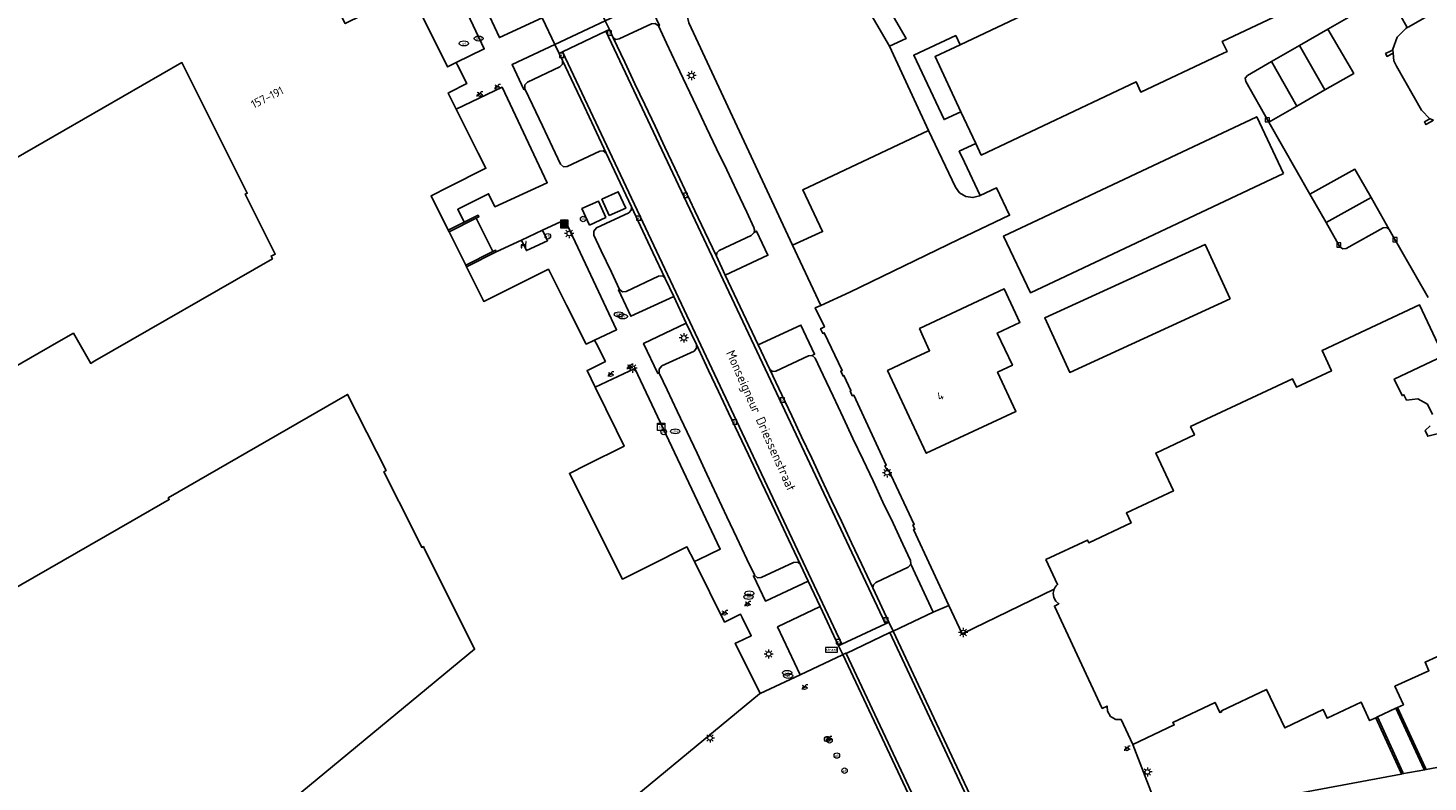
# Model space of a CAD drawing. Header units: metres. Extents: x 197147 to 199131, y 355511 to 356703.
# Tile 19 of 225: x 197663 to 197814, y 355861 to 355943. Entities that reach past the tile are written whole.
import ezdxf
from ezdxf.enums import TextEntityAlignment as Align

# ---------------------------------------------------------------- set-up
doc = ezdxf.new("R2010")
doc.units = ezdxf.units.M
for name, color, linetype in [('B-WE-GR-BEPLANTING_CULTUUR_HEESTERS-GV', 252, 'Continuous'), ('B-WE-GR-GROENVOORZIENING-GV', 252, 'Continuous'), ('B-WE-IE-MEUBILAIR_WEGMEUBILAIR-S', 252, 'Continuous'), ('B-WE-IE-TERREINAFSCHEIDING_KUNSTMATIG_MUUR-G', 252, 'IE-TERREINAFSCHEIDING-KUNSTMATIG-DICHT'), ('B-WE-IE-TERREINAFSCHEIDING_KUNSTMATIG_MUUR-GV', 252, 'IE-TERREINAFSCHEIDING-KUNSTMATIG-DICHT'), ('B-WE-KL-DATA_CAI-S', 252, 'Continuous'), ('B-WE-OG-BEBOUWING-GV', 252, 'Continuous'), ('B-WE-OG-BEBOUWING_HUISNUMMER-T18', 252, 'Continuous'), ('B-WE-OG-BEBOUWING_STRAATNAAM-T35', 252, 'Continuous'), ('B-WE-OG-TERREIN_ERF-GV', 252, 'Continuous'), ('B-WE-RI-HWA_KOLK-S', 253, 'Continuous'), ('B-WE-RI-VWA_AFSCHEIDER-S', 253, 'Continuous'), ('B-WE-VH-GOOT-G', 253, 'Continuous'), ('B-WE-VH-VERHARDING_BETON-GV', 253, 'Continuous'), ('B-WE-VH-VERHARDING_BETONSTRAATSTEEN-GV', 253, 'Continuous'), ('B-WE-VH-VERHARDING_GESLOTEN-GV', 253, 'Continuous'), ('B-WE-VH-VERHARDING_OPEN-GV', 253, 'Continuous'), ('B-WE-VH-VERHARDING_STRAATBAKSTEEN-GV', 253, 'Continuous'), ('B-WE-VH-VERHARDING_TEGEL-GV', 253, 'Continuous')]:
    doc.layers.add(name, color=color, linetype=linetype)
doc.styles.add('NLCS-ISO-M-T18', font='NLCS-ISO.ttf', dxfattribs={"height": 1.8})
doc.styles.add('NLCS-ISO-M200-T25', font='NLCS-ISO.ttf')
doc.linetypes.add('IE-TERREINAFSCHEIDING-KUNSTMATIG-DICHT', pattern='A,8,-1,[82,NLCS.SHX,S=0.75,R=90,X=0,Y=0],-1', length=10)

# ---------------------------------------------------------------- blocks, each defined once
blk = doc.blocks.new('BGT-AFVALBAK-SO')
at = {"linetype": 'ByBlock', "lineweight": 18}
h = blk.add_hatch(color=0, dxfattribs=at)
h.dxf.hatch_style = 1
h.paths.add_polyline_path([(-1.5, -1.5), (1.5, -1.5), (1.5, 1.5), (-1.5, 1.5)])
at = {"color": 0, "linetype": 'ByBlock', "lineweight": 18}
for points in [[(-2, -2), (2, -2), (2, 2), (-2, 2)], [(-1.5, -1.5), (1.5, -1.5), (1.5, 1.5), (-1.5, 1.5)]]:
    blk.add_lwpolyline(points, close=True, dxfattribs=at)
blk = doc.blocks.new('BGT-VERKLIKKER_TRANSPORTLEIDING-SO')
at = {"color": 0, "linetype": 'ByBlock', "lineweight": 18}
blk.add_circle((0, 0), 1.5, dxfattribs=at)
at = {"color": 0, "linetype": 'ByBlock', "lineweight": 18, "style": 'NLCS-ISO-M-T18'}
blk.add_text('vt', height=1.5, dxfattribs=at).set_placement((0, 0), align=Align.MIDDLE_CENTER)
blk = doc.blocks.new('BGT-STRAATNAAMBORD-SO')
at = {"color": 0, "linetype": 'ByBlock', "lineweight": 18}
blk.add_lwpolyline([(-3.25, -1.25), (3.25, -1.25), (3.25, 1.25), (-3.25, 1.25)], close=True, dxfattribs=at)
at = {"color": 0, "linetype": 'ByBlock', "lineweight": 18, "style": 'NLCS-ISO-M-T18'}
blk.add_text('straat', height=1.5, dxfattribs=at).set_placement((0, 0.15), align=Align.MIDDLE_CENTER)
blk = doc.blocks.new('BGT-CAIKAST-SO')
at = {"color": 0, "linetype": 'ByBlock', "lineweight": 18}
for points in [[(-2, 2), (2, 2), (2, 1.68), (-2, 1.68)], [(-2, 1.52), (2, 1.52), (2, -2), (-2, -2)]]:
    blk.add_lwpolyline(points, close=True, dxfattribs=at)
at = {"color": 0, "linetype": 'ByBlock', "lineweight": 18, "style": 'NLCS-ISO-M-T18'}
blk.add_text('cai', height=1.5, dxfattribs=at).set_placement((0, 0), align=Align.MIDDLE_CENTER)
blk = doc.blocks.new('BGT-LICHTMAST-SO')
at = {"color": 0, "linetype": 'ByBlock', "lineweight": 18}
for points in [[(-1.25, 0), (-2, 0)], [(-1.41, 1.41), (-0.88, 0.88)], [(0, 2), (0, 1.25)], [(0.88, 0.88), (1.41, 1.41)], [(2, 0), (1.25, 0)], [(-1.41, -1.41), (-0.88, -0.88)], [(0, -1.25), (0, -2)], [(0.88, -0.88), (1.41, -1.41)]]:
    blk.add_lwpolyline(points, dxfattribs=at)
blk.add_circle((0, 0), 1, dxfattribs=at)
blk = doc.blocks.new('BGT-AFSLUITPAAL-SO')
at = {"color": 0, "linetype": 'ByBlock', "lineweight": 18}
blk.add_circle((0, 0), 1.5, dxfattribs=at)
at = {"color": 0, "linetype": 'ByBlock', "lineweight": 18, "style": 'NLCS-ISO-M-T18'}
blk.add_text('af', height=1.5, dxfattribs=at).set_placement((0, 0), align=Align.MIDDLE_CENTER)
blk = doc.blocks.new('BGT-VERKEERSBORDPAAL-SO')
at = {"color": 0, "linetype": 'ByBlock', "lineweight": 18}
blk.add_circle((0, 0), 1.5, dxfattribs=at)
at = {"color": 0, "linetype": 'ByBlock', "lineweight": 18, "style": 'NLCS-ISO-M-T18'}
blk.add_text('vb', height=1.5, dxfattribs=at).set_placement((0, 0.13), align=Align.MIDDLE_CENTER)
blk = doc.blocks.new('BGT-KOLK-SO')
at = {"color": 0, "linetype": 'ByBlock', "lineweight": 18}
blk.add_lwpolyline([(-0.045, -0.045), (0.045, -0.045), (0.045, 0.045), (-0.045, 0.045)], close=True, dxfattribs=at)
at = {"color": 0, "linetype": 'ByBlock', "lineweight": 18, "style": 'NLCS-ISO-M-T18'}
blk.add_text('k', height=0.06, dxfattribs=at).set_placement((0, 0), align=Align.MIDDLE_CENTER)
blk = doc.blocks.new('BGT-WATERLEIDINGPUT-SO')
at = {"color": 0, "linetype": 'ByBlock', "lineweight": 18}
blk.add_ellipse((0, 0), major_axis=(2.5, 0), ratio=0.54, dxfattribs=at)
at = {"color": 0, "linetype": 'ByBlock', "lineweight": 18, "style": 'NLCS-ISO-M-T18'}
blk.add_text('wl', height=1.5, dxfattribs=at).set_placement((0, 0), align=Align.MIDDLE_CENTER)
blk = doc.blocks.new('BGT-GASPUT-SO')
at = {"color": 0, "linetype": 'ByBlock', "lineweight": 18}
blk.add_ellipse((0, 0), major_axis=(2.5, 0), ratio=0.54, dxfattribs=at)
at = {"color": 0, "linetype": 'ByBlock', "lineweight": 18, "style": 'NLCS-ISO-M-T18'}
blk.add_text('gas', height=1.5, dxfattribs=at).set_placement((0.12, 0.3), align=Align.MIDDLE_CENTER)
blk = doc.blocks.new('BGT-BENZINEPUT_OLIEPUT-SO')
at = {"color": 0, "linetype": 'ByBlock', "lineweight": 18}
blk.add_ellipse((0, 0), major_axis=(2.5, 0), ratio=0.54, dxfattribs=at)
at = {"color": 0, "linetype": 'ByBlock', "lineweight": 18, "style": 'NLCS-ISO-M-T18'}
blk.add_text('olie', height=1.5, dxfattribs=at).set_placement((0, 0.16), align=Align.MIDDLE_CENTER)
blk = doc.blocks.new('BGT-FIETSENREK-SO')
at = {"color": 0, "linetype": 'ByBlock', "lineweight": 18}
for points in [[(-1.5, -1.35), (-1.5, -0.54), (-0.73, -0.28), (-0.73, 0.53), (-1.5, 0.79)], [(-0.3, -0.45), (0.6, 1.35), (1.5, 1.35)], [(1.05, -0.45), (0.21, 0.58)], [(1.05, -0.45), (1.5, -0.45)]]:
    blk.add_lwpolyline(points, dxfattribs=at)
blk.add_circle((-0.3, -0.45), 0.9, dxfattribs=at)
blk = doc.blocks.new('BGT-ZITBANK-SO')
at = {"color": 0, "linetype": 'ByBlock', "lineweight": 18}
blk.add_lwpolyline([(-0.91, -1.63), (-0.91, -0.2), (1.09, -0.2), (1.09, -1.63), (1.29, -1.63), (1.29, -0.21), (1.54, 1.78), (1.33, 1.78), (1.11, 0), (-1.11, 0), (-1.11, -1.63)], close=True, dxfattribs=at)

msp = doc.modelspace()

# ---------------------------------------------------------------- linework, layer by layer
at = {"layer": 'B-WE-GR-BEPLANTING_CULTUUR_HEESTERS-GV', "flags": 128}
for points in [[(197717.957, 355945.035), (197717.545, 355945.902), (197717.22, 355946.186), (197716.788, 355946.163), (197713.331, 355944.533), (197712.888, 355944.501), (197712.638, 355944.326), (197713.729, 355942.018), (197718.363, 355944.173), (197717.957, 355945.035)], [(197725.643, 355942.889), (197726.059, 355942.006), (197726.345, 355941.829), (197726.679, 355941.866), (197730.185, 355943.521), (197730.607, 355943.548), (197730.935, 355943.281), (197731.058, 355943.32), (197729.793, 355946.004), (197725.19, 355943.848), (197725.643, 355942.889)], [(197720.183, 355940.309), (197719.728, 355941.274), (197719.719, 355941.27), (197715.102, 355939.097), (197716.365, 355936.406), (197716.495, 355936.464), (197716.492, 355936.889), (197716.782, 355937.201), (197720.286, 355938.866), (197720.551, 355939.145), (197720.551, 355939.529), (197720.183, 355940.309)], [(197741.293, 355920.932), (197740.971, 355920.595), (197737.503, 355918.956), (197737.248, 355918.704), (197737.216, 355918.347), (197738.178, 355916.308), (197742.804, 355918.453), (197741.572, 355921.062), (197741.293, 355920.932)], [(197731.685, 355915.939), (197731.371, 355916.211), (197730.956, 355916.186), (197727.462, 355914.522), (197727.051, 355914.494), (197726.733, 355914.755), (197726.615, 355914.694), (197727.957, 355911.843), (197732.602, 355913.996), (197731.685, 355915.939)], [(197733.962, 355911.113), (197729.34, 355908.903), (197730.882, 355905.652), (197731.025, 355905.675), (197731.013, 355906.129), (197731.322, 355906.461), (197734.802, 355908.083), (197735.071, 355908.388), (197735.054, 355908.795), (197733.962, 355911.113)], [(197741.74, 355908.755), (197742.999, 355906.084), (197743.299, 355905.874), (197743.663, 355905.906), (197747.196, 355907.568), (197747.577, 355907.596), (197747.849, 355907.74), (197746.361, 355910.894), (197741.74, 355908.755)], [(197746.32, 355884.93), (197745.992, 355885.206), (197745.565, 355885.18), (197742.077, 355883.549), (197741.662, 355883.53), (197741.354, 355883.81), (197741.344, 355883.831), (197741.217, 355883.757), (197742.519, 355881.009), (197747.16, 355883.151), (197746.32, 355884.93)], [(197756.365, 355877.765), (197760.7, 355879.79), (197758.252, 355884.995), (197757.961, 355884.668), (197754.472, 355883.012), (197754.213, 355882.777), (197754.153, 355882.432), (197755.897, 355878.732), (197756.354, 355877.76), (197756.365, 355877.765)], [(197750.903, 355875.213), (197750.451, 355876.176), (197748.454, 355880.408), (197743.843, 355878.215), (197746.271, 355873.027), (197750.882, 355875.203), (197750.903, 355875.213)], [(197830.171, 355876.004), (197827.082, 355874.639), (197825.883, 355877.223), (197818.729, 355873.931), (197817.722, 355876.12), (197813.941, 355874.381), (197814.359, 355873.472), (197810.678, 355871.78), (197811.597, 355869.781), (197810.966, 355869.486), (197813.979, 355862.926), (197814.039, 355862.764), (197821.77, 355864.222), (197831.582, 355866.22), (197831.574, 355866.275), (197833.613, 355866.671), (197831.371, 355875.656), (197830.171, 355876.004)], [(197811.363, 355862.372), (197808.601, 355868.38), (197807.931, 355868.067), (197807.012, 355870.062), (197803.328, 355868.324), (197802.909, 355869.255), (197798.741, 355867.27), (197796.761, 355871.445), (197791.882, 355869.128), (197791.93, 355869.029), (197791.733, 355868.935), (197791.208, 355870.037), (197786.621, 355867.869), (197786.776, 355867.595), (197782.297, 355865.48), (197785.406, 355857.415), (197811.361, 355862.277), (197811.404, 355862.285), (197811.363, 355862.372)]]:
    msp.add_lwpolyline(points, dxfattribs=at)
at = {"layer": 'B-WE-GR-GROENVOORZIENING-GV', "flags": 128}
for points in [[(197702.424, 355946.229), (197704.023, 355947.027), (197706.005, 355943.063), (197708.114, 355938.846), (197709.038, 355939.338), (197709.043, 355939.327), (197712.089, 355940.785), (197699.736, 355967), (197694.064, 355964.299), (197696.412, 355959.592), (197697.244, 355957.925), (197693.167, 355955.892), (197691.311, 355954.966), (197697.036, 355943.538), (197702.424, 355946.229)], [(197755.963, 355941.076), (197747.985, 355954.761), (197735.507, 355947.51), (197734.702, 355946.8), (197734.385, 355946.328), (197734.155, 355945.797), (197734.024, 355945.234), (197733.997, 355944.666), (197734.222, 355943.616), (197745.446, 355919.535), (197748.709, 355921.022), (197746.573, 355925.543), (197760.186, 355931.967), (197755.963, 355941.076)], [(197763.69, 355933.985), (197760.893, 355939.961), (197763.591, 355941.239), (197763.123, 355942.237), (197758.589, 355940.113), (197761.875, 355933.145), (197763.69, 355933.985)], [(197717.44, 355916.142), (197719.031, 355916.937), (197721.002, 355913.04), (197723.125, 355908.841), (197724.038, 355909.271), (197726.414, 355910.391), (197720.817, 355922.278), (197718.405, 355921.157), (197718.932, 355920.023), (197716.647, 355918.961), (197716.12, 355920.094), (197713.391, 355918.826), (197710.169, 355917.199), (197712.039, 355913.445), (197717.44, 355916.142)]]:
    msp.add_lwpolyline(points, dxfattribs=at)
at = {"layer": 'B-WE-IE-TERREINAFSCHEIDING_KUNSTMATIG_MUUR-G', "ltscale": 0.2, "flags": 128}
for points in [[(197751.031, 355905.427), (197750.927, 355905.371), (197750.676, 355905.907), (197750.842, 355905.989), (197748.889, 355910.053), (197748.738, 355909.98), (197748.499, 355910.497), (197748.918, 355910.695)], [(197758.704, 355888.787), (197758.481, 355889.239), (197758.63, 355889.311), (197755.857, 355895.215), (197755.711, 355895.143), (197755.465, 355895.666), (197755.61, 355895.734), (197752.084, 355903.308), (197751.929, 355903.244), (197751.688, 355903.758), (197751.78, 355903.805)]]:
    msp.add_lwpolyline(points, dxfattribs=at)
at = {"layer": 'B-WE-IE-TERREINAFSCHEIDING_KUNSTMATIG_MUUR-GV', "ltscale": 0.2, "flags": 128}
for points in [[(197810.479, 355940.338), (197810.446, 355940.685), (197810.271, 355940.595), (197809.666, 355940.284), (197809.817, 355939.989), (197810.278, 355940.232), (197810.479, 355940.338)], [(197814.844, 355933.078), (197814.488, 355933.212), (197814.466, 355933.234), (197814.387, 355933.189), (197813.86, 355932.891), (197814.023, 355932.604), (197814.082, 355932.638), (197814.732, 355933.013), (197814.844, 355933.078)], [(197708.278, 355920.996), (197711.216, 355922.458), (197711.495, 355922.597), (197711.412, 355922.782), (197709.929, 355922.036), (197708.195, 355921.164), (197708.278, 355920.996)], [(197710.079, 355917.38), (197710.169, 355917.199), (197713.391, 355918.826), (197713.293, 355919.004), (197713.008, 355918.86), (197710.079, 355917.38)], [(197813.819, 355862.843), (197813.979, 355862.926), (197810.966, 355869.486), (197810.788, 355869.403), (197813.819, 355862.843)], [(197808.78, 355868.464), (197808.601, 355868.38), (197811.363, 355862.372), (197811.542, 355862.459), (197808.78, 355868.464)]]:
    msp.add_lwpolyline(points, dxfattribs=at)
at = {"layer": 'B-WE-OG-BEBOUWING-GV', "flags": 128}
for points in [[(197806.951, 355973.39), (197806.053, 355972.462), (197805.544, 355971.213), (197805.664, 355969.88), (197805.901, 355969.327), (197818.671, 355946.929), (197812.166, 355943.185), (197812.015, 355943.098), (197811.847, 355943.001), (197810.903, 355942.08), (197810.438, 355940.775), (197810.446, 355940.685), (197810.479, 355940.338), (197810.559, 355939.487), (197810.828, 355938.926), (197813.544, 355934.159), (197814.466, 355933.234)], [(197763.591, 355941.239), (197760.893, 355939.961), (197763.69, 355933.985), (197765.294, 355930.558), (197765.885, 355929.294), (197782.646, 355937.23), (197783.161, 355936.121), (197791.577, 355940.08), (197792.494, 355940.511), (197791.983, 355941.599), (197808.604, 355949.449), (197808.736, 355949.511), (197803.74, 355960.195), (197799.953, 355958.412), (197786.951, 355952.296), (197786.433, 355953.378), (197777.145, 355948.99), (197777.654, 355947.897), (197763.591, 355941.239)], [(197750.713, 355954.011), (197757.76, 355941.917), (197755.963, 355941.076), (197760.186, 355931.967), (197763.101, 355925.809), (197763.533, 355925.216), (197764.21, 355924.801), (197764.996, 355924.689), (197765.707, 355924.872), (197765.79, 355924.914), (197764.069, 355928.547), (197763.507, 355929.714), (197765.294, 355930.558)], [(197671.474, 355812.777), (197741.866, 355870.977), (197741.964, 355870.994), (197739.251, 355876.435), (197739.45, 355876.529), (197740.989, 355877.261), (197740.013, 355879.233), (197739.843, 355879.577), (197738.111, 355878.736), (197734.87, 355885.211), (197734.836, 355885.279), (197734.035, 355886.879), (197729.946, 355884.837), (197727.039, 355883.385), (197721.312, 355894.823), (197723.155, 355895.745), (197727.251, 355897.794), (197726.419, 355899.479), (197724.111, 355904.153), (197723.218, 355905.963), (197723.397, 355906.052), (197725.202, 355906.95), (197724.202, 355908.943), (197724.038, 355909.271), (197723.125, 355908.841), (197721.002, 355913.04), (197719.031, 355916.937), (197717.44, 355916.142), (197712.039, 355913.445), (197710.169, 355917.199), (197710.079, 355917.38), (197708.278, 355920.996), (197708.195, 355921.164), (197706.334, 355924.9), (197708.175, 355925.822), (197712.264, 355927.869), (197711.436, 355929.519), (197709.06, 355934.254), (197708.176, 355936.017), (197708.354, 355936.107), (197710.194, 355937.037), (197709.193, 355939.029), (197709.043, 355939.327), (197709.038, 355939.338), (197708.114, 355938.846), (197706.005, 355943.063)], [(197763.69, 355933.985), (197761.875, 355933.145), (197758.589, 355940.113), (197763.123, 355942.237), (197763.591, 355941.239)], [(197636.729, 355914.767), (197679.357, 355939.319), (197686.424, 355925.171), (197686.217, 355925.068), (197689.458, 355918.575), (197689.014, 355918.353), (197689.154, 355918.059), (197669.948, 355907.009), (197669.757, 355906.9), (197669.488, 355906.745), (197667.611, 355910.015), (197666.018, 355909.098), (197647.864, 355898.655)], [(197798.614, 355927.314), (197795.72, 355933.452), (197768.315, 355920.53), (197771.209, 355914.392), (197798.614, 355927.314)], [(197792.834, 355913.743), (197790.128, 355919.632), (197772.772, 355911.658), (197775.478, 355905.769), (197792.834, 355913.743)], [(197759.618, 355909.613), (197760.292, 355908.112), (197758.339, 355907.186), (197755.746, 355905.956), (197759.941, 355897.005), (197769.64, 355901.551), (197767.654, 355905.788), (197769.257, 355906.538), (197767.619, 355910.033), (197770.07, 355911.179), (197768.376, 355914.802), (197759.212, 355910.516), (197759.618, 355909.613)], [(197814.746, 355901.213), (197814.209, 355902.322), (197813.153, 355902.902), (197811.929, 355902.769), (197811.653, 355903.346), (197811.444, 355903.248), (197810.604, 355905.044), (197815.918, 355907.561), (197813.34, 355913.069), (197802.779, 355908.126), (197803.805, 355905.935), (197800.019, 355904.162), (197799.595, 355905.068), (197788.546, 355899.896), (197788.966, 355899), (197784.772, 355897.037), (197786.689, 355892.943), (197781.599, 355890.56), (197782.107, 355889.474), (197777.525, 355887.328), (197777.393, 355887.609), (197772.897, 355885.508), (197774.157, 355882.79), (197774.014, 355882.654), (197773.893, 355882.497), (197773.788, 355882.3), (197773.688, 355881.874), (197773.747, 355881.41), (197773.969, 355880.999), (197774.298, 355880.71), (197773.819, 355880.463), (197778.99, 355869.392), (197779.517, 355869.646), (197779.557, 355869.073), (197779.893, 355868.522), (197780.455, 355868.202), (197781.028, 355868.178), (197782.297, 355865.48), (197786.776, 355867.595), (197786.621, 355867.869), (197791.208, 355870.037), (197791.733, 355868.935), (197791.93, 355869.029), (197791.882, 355869.128), (197796.761, 355871.445), (197798.741, 355867.27), (197802.909, 355869.255), (197803.328, 355868.324), (197807.012, 355870.062), (197807.931, 355868.067), (197808.601, 355868.38)], [(197660.468, 355881.927), (197673.967, 355889.678), (197677.992, 355891.989), (197677.886, 355892.175), (197697.293, 355903.392), (197701.459, 355895.133), (197701.231, 355895.017), (197704.484, 355888.508), (197705.324, 355886.826), (197705.493, 355886.91), (197705.63, 355886.635), (197705.727, 355886.441), (197711.037, 355875.791), (197686.31, 355855.381)], [(197816.416, 355899.412), (197814.234, 355898.853), (197813.953, 355899.479), (197814.503, 355899.99)], [(197808.601, 355868.38), (197808.78, 355868.464), (197810.788, 355869.403), (197810.966, 355869.486), (197811.597, 355869.781), (197810.678, 355871.78), (197814.359, 355873.472), (197813.941, 355874.381), (197817.722, 355876.12)]]:
    msp.add_lwpolyline(points, dxfattribs=at)
at = {"layer": 'B-WE-OG-TERREIN_ERF-GV', "flags": 128}
for points in [[(197808.604, 355949.449), (197791.983, 355941.599), (197792.494, 355940.511), (197791.577, 355940.08)], [(197814.255, 355913.86), (197810.063, 355921.232), (197809.791, 355921.44), (197809.383, 355921.404), (197805.401, 355919.178), (197805.022, 355919.129), (197804.712, 355919.374), (197803.233, 355921.985), (197801.475, 355925.066), (197797.029, 355932.859), (197794.524, 355937.248), (197794.469, 355937.608), (197794.722, 355937.926), (197797.304, 355939.414), (197800.332, 355941.158), (197803.393, 355942.922), (197809.978, 355946.716)], [(197791.577, 355940.08), (197783.161, 355936.121), (197782.646, 355937.23), (197765.885, 355929.294), (197765.294, 355930.558), (197763.507, 355929.714), (197764.069, 355928.547), (197765.79, 355924.914), (197767.553, 355925.739), (197768.954, 355922.777), (197763.418, 355920.16), (197751.664, 355914.442), (197748.511, 355913.026), (197747.927, 355912.758), (197748.918, 355910.695), (197748.499, 355910.497), (197748.738, 355909.98), (197748.889, 355910.053), (197750.842, 355905.989), (197750.676, 355905.907), (197750.927, 355905.371), (197751.031, 355905.427), (197751.78, 355903.805), (197751.688, 355903.758), (197751.929, 355903.244), (197752.084, 355903.308), (197755.61, 355895.734), (197755.465, 355895.666), (197755.711, 355895.143), (197755.857, 355895.215), (197758.63, 355889.311), (197758.481, 355889.239), (197758.704, 355888.787), (197758.57, 355888.739), (197762.398, 355880.54), (197763.829, 355877.474), (197773.788, 355882.3), (197773.893, 355882.497), (197774.014, 355882.654), (197774.157, 355882.79), (197772.897, 355885.508), (197777.393, 355887.609), (197777.525, 355887.328), (197782.107, 355889.474), (197781.599, 355890.56), (197786.689, 355892.943), (197784.772, 355897.037), (197788.966, 355899), (197788.546, 355899.896), (197799.595, 355905.068), (197800.019, 355904.162), (197803.805, 355905.935), (197802.779, 355908.126), (197813.34, 355913.069), (197815.918, 355907.561), (197810.604, 355905.044), (197811.444, 355903.248), (197811.653, 355903.346), (197811.929, 355902.769), (197813.153, 355902.902), (197814.209, 355902.322), (197814.746, 355901.213)], [(197798.614, 355927.314), (197771.209, 355914.392), (197768.315, 355920.53), (197795.72, 355933.452), (197798.614, 355927.314)], [(197792.834, 355913.743), (197775.478, 355905.769), (197772.772, 355911.658), (197790.128, 355919.632), (197792.834, 355913.743)], [(197758.339, 355907.186), (197760.292, 355908.112), (197759.618, 355909.613), (197759.212, 355910.516), (197768.376, 355914.802), (197770.07, 355911.179), (197767.619, 355910.033), (197769.257, 355906.538), (197767.654, 355905.788), (197769.64, 355901.551), (197759.941, 355897.005), (197755.746, 355905.956), (197758.339, 355907.186)], [(197724.111, 355904.153), (197726.419, 355899.479), (197727.251, 355897.794), (197723.155, 355895.745), (197721.312, 355894.823), (197727.039, 355883.385), (197729.946, 355884.837), (197734.035, 355886.879), (197734.836, 355885.279), (197735.314, 355885.512), (197737.637, 355886.643), (197728.385, 355906.195), (197724.111, 355904.153)], [(197814.503, 355899.99), (197813.953, 355899.479), (197814.234, 355898.853), (197816.416, 355899.412)]]:
    msp.add_lwpolyline(points, dxfattribs=at)
at = {"layer": 'B-WE-VH-GOOT-G', "flags": 128}
for points in [[(197725.26, 355942.708), (197725.643, 355942.889)], [(197725.26, 355942.708), (197755.511, 355878.551)], [(197720.567, 355940.491), (197720.183, 355940.309)], [(197720.567, 355940.491), (197750.809, 355876.344)], [(197755.897, 355878.732), (197755.511, 355878.551)], [(197756.354, 355877.76), (197756.006, 355877.597)], [(197756.006, 355877.597), (197768.412, 355851.122), (197769.098, 355849.924), (197770.016, 355848.808), (197771.149, 355847.839), (197772.456, 355847.074), (197773.88, 355846.556), (197775.349, 355846.304), (197776.794, 355846.31), (197778.154, 355846.547)], [(197750.809, 355876.344), (197750.451, 355876.176)], [(197751.245, 355875.373), (197750.903, 355875.213)], [(197751.268, 355875.325), (197751.245, 355875.373)], [(197754.649, 355839.671), (197757.029, 355840.477), (197758.555, 355841.054), (197760.033, 355841.999), (197760.713, 355842.612), (197761.332, 355843.31), (197761.874, 355844.086), (197762.326, 355844.925), (197762.677, 355845.81), (197762.921, 355846.724), (197763.056, 355847.648), (197763.086, 355848.563), (197762.858, 355850.302), (197762.316, 355851.841), (197751.268, 355875.325)]]:
    msp.add_lwpolyline(points, dxfattribs=at)
at = {"layer": 'B-WE-VH-VERHARDING_BETON-GV', "flags": 128}
for points in [[(197725.627, 355922.753), (197727.406, 355923.549), (197726.59, 355925.329), (197724.823, 355924.508), (197725.627, 355922.753)], [(197723.483, 355921.725), (197725.247, 355922.544), (197724.437, 355924.314), (197722.651, 355923.498), (197723.483, 355921.725)]]:
    msp.add_lwpolyline(points, dxfattribs=at)
at = {"layer": 'B-WE-VH-VERHARDING_BETONSTRAATSTEEN-GV', "flags": 128}
for points in [[(197718.408, 355944.078), (197719.728, 355941.274), (197725.19, 355943.848), (197723.864, 355946.658)], [(197719.728, 355941.274), (197720.183, 355940.309), (197720.567, 355940.491), (197725.26, 355942.708), (197725.643, 355942.889), (197725.19, 355943.848)], [(197730.185, 355943.521), (197726.679, 355941.866), (197726.345, 355941.829), (197726.059, 355942.006), (197727.31, 355939.354), (197728.406, 355937.028), (197729.477, 355934.758), (197730.574, 355932.431), (197731.652, 355930.145), (197732.723, 355927.874), (197733.81, 355925.569), (197734.893, 355923.273), (197735.973, 355920.983), (197737.216, 355918.347), (197737.248, 355918.704), (197737.503, 355918.956), (197740.971, 355920.595), (197741.293, 355920.932), (197741.343, 355921.198), (197741.281, 355921.462), (197740.496, 355923.118), (197739.416, 355925.396), (197738.33, 355927.685), (197737.245, 355929.973), (197736.159, 355932.265), (197735.077, 355934.546), (197732.909, 355939.118), (197731.824, 355941.405)], [(197720.567, 355940.491), (197750.809, 355876.344), (197755.511, 355878.551), (197725.26, 355942.708)], [(197726.059, 355942.006), (197725.643, 355942.889)], [(197731.824, 355941.405), (197730.935, 355943.281)], [(197720.551, 355939.529), (197720.551, 355939.145), (197720.286, 355938.866), (197716.782, 355937.201), (197716.492, 355936.889), (197716.495, 355936.464), (197717.314, 355934.729), (197718.387, 355932.455), (197719.473, 355930.153), (197720.339, 355928.319), (197720.649, 355928.038), (197721.067, 355928.058), (197724.585, 355929.717), (197724.976, 355929.745), (197725.284, 355929.502)], [(197720.183, 355940.309), (197720.551, 355939.529), (197721.805, 355936.872), (197722.888, 355934.578), (197723.968, 355932.29), (197725.284, 355929.502), (197728.021, 355923.702), (197729.272, 355921.051), (197730.353, 355918.761), (197731.685, 355915.939), (197732.602, 355913.996), (197733.962, 355911.113), (197735.054, 355908.795), (197736.38, 355905.985), (197737.46, 355903.699), (197738.545, 355901.4), (197739.616, 355899.13), (197740.7, 355896.835), (197741.784, 355894.539), (197742.864, 355892.251), (197743.939, 355889.973), (197745.025, 355887.674), (197746.32, 355884.93), (197747.16, 355883.151), (197748.454, 355880.408), (197750.451, 355876.176)], [(197728.021, 355923.702), (197727.996, 355923.322), (197727.733, 355923.047), (197724.237, 355921.402), (197723.933, 355921.066), (197723.955, 355920.614), (197724.761, 355918.914), (197725.849, 355916.619), (197726.733, 355914.755), (197727.051, 355914.494), (197727.462, 355914.522), (197730.956, 355916.186), (197731.371, 355916.211), (197731.685, 355915.939)], [(197744.288, 355903.351), (197742.999, 355906.084), (197741.74, 355908.755), (197738.178, 355916.308), (197737.216, 355918.347)], [(197735.054, 355908.795), (197735.071, 355908.388), (197734.802, 355908.083), (197731.322, 355906.461), (197731.013, 355906.129), (197731.025, 355905.675), (197731.879, 355903.866), (197732.957, 355901.585), (197734.039, 355899.294), (197735.12, 355897.007), (197736.192, 355894.738), (197737.277, 355892.441), (197738.361, 355890.146), (197739.445, 355887.85), (197740.528, 355885.559), (197741.344, 355883.831), (197741.354, 355883.81), (197741.662, 355883.53), (197742.077, 355883.549), (197745.565, 355885.18), (197745.992, 355885.206), (197746.32, 355884.93)], [(197744.288, 355903.351), (197745.372, 355901.053), (197746.444, 355898.778), (197747.535, 355896.466), (197748.605, 355894.196), (197749.692, 355891.892), (197750.748, 355889.652), (197751.848, 355887.32), (197752.926, 355885.034), (197754.153, 355882.432), (197754.213, 355882.777), (197754.472, 355883.012), (197757.961, 355884.668), (197758.252, 355884.995), (197758.228, 355885.415), (197757.408, 355887.155), (197756.337, 355889.427), (197755.25, 355891.732), (197754.176, 355894.011), (197753.094, 355896.306), (197752.003, 355898.621), (197750.938, 355900.881), (197749.848, 355903.193), (197748.774, 355905.472), (197747.906, 355907.313), (197747.577, 355907.596), (197747.196, 355907.568), (197743.663, 355905.906), (197743.299, 355905.874), (197742.999, 355906.084)], [(197755.897, 355878.732), (197754.153, 355882.432)], [(197756.354, 355877.76), (197755.897, 355878.732), (197755.511, 355878.551)], [(197750.809, 355876.344), (197750.451, 355876.176), (197750.903, 355875.213), (197751.245, 355875.373), (197751.268, 355875.325), (197756.006, 355877.597)], [(197778.162, 355846.95), (197778.07, 355846.926), (197776.771, 355846.699), (197775.391, 355846.692), (197773.987, 355846.933), (197772.627, 355847.427), (197771.377, 355848.157), (197770.295, 355849.082), (197769.418, 355850.148), (197768.762, 355851.292), (197756.354, 355877.76), (197756.006, 355877.597), (197768.412, 355851.122), (197769.098, 355849.924), (197770.016, 355848.808), (197771.149, 355847.839), (197772.456, 355847.074), (197773.88, 355846.556), (197775.349, 355846.304), (197776.794, 355846.31), (197778.154, 355846.547)], [(197750.903, 355875.213), (197761.932, 355851.734)], [(197762.316, 355851.841), (197751.268, 355875.325)]]:
    msp.add_lwpolyline(points, dxfattribs=at)
at = {"layer": 'B-WE-VH-VERHARDING_GESLOTEN-GV', "flags": 128}
for points in [[(197747.985, 355954.761), (197755.963, 355941.076), (197757.76, 355941.917), (197750.713, 355954.011)], [(197814.466, 355933.234), (197813.544, 355934.159), (197810.828, 355938.926), (197810.559, 355939.487), (197810.479, 355940.338), (197810.278, 355940.232), (197809.817, 355939.989), (197809.666, 355940.284), (197810.271, 355940.595), (197810.446, 355940.685), (197810.438, 355940.775), (197810.903, 355942.08), (197811.847, 355943.001), (197812.015, 355943.098), (197811.974, 355943.171), (197809.978, 355946.716), (197803.393, 355942.922)], [(197803.083, 355936.344), (197806.214, 355938.146), (197803.393, 355942.922), (197800.332, 355941.158)], [(197803.083, 355936.344), (197800.332, 355941.158), (197797.304, 355939.414), (197800.06, 355934.604), (197803.083, 355936.344)], [(197797.304, 355939.414), (197794.722, 355937.926), (197794.469, 355937.608), (197794.524, 355937.248), (197797.029, 355932.859), (197800.06, 355934.604)], [(197797.029, 355932.859), (197801.475, 355925.066)], [(197814.732, 355933.013), (197814.082, 355932.638), (197814.023, 355932.604), (197813.86, 355932.891), (197814.387, 355933.189)], [(197803.233, 355921.985), (197808.09, 355924.695), (197806.339, 355927.769), (197801.475, 355925.066), (197803.233, 355921.985)], [(197803.233, 355921.985), (197804.712, 355919.374), (197805.022, 355919.129), (197805.401, 355919.178), (197809.383, 355921.404), (197809.791, 355921.44), (197810.063, 355921.232), (197808.09, 355924.695)], [(197810.063, 355921.232), (197814.255, 355913.86)]]:
    msp.add_lwpolyline(points, dxfattribs=at)
at = {"layer": 'B-WE-VH-VERHARDING_OPEN-GV', "flags": 128}
for points in [[(197647.864, 355898.655), (197666.018, 355909.098), (197667.611, 355910.015), (197669.488, 355906.745), (197669.757, 355906.9), (197669.948, 355907.009), (197689.154, 355918.059), (197689.014, 355918.353), (197689.458, 355918.575), (197686.217, 355925.068), (197686.424, 355925.171), (197679.357, 355939.319), (197636.729, 355914.767)], [(197711.436, 355929.519), (197712.264, 355927.869), (197708.175, 355925.822), (197706.334, 355924.9), (197708.195, 355921.164), (197709.929, 355922.036), (197709.22, 355923.431), (197712.554, 355925.102), (197713.246, 355923.696), (197718.899, 355926.294), (197714.021, 355936.634), (197709.06, 355934.254), (197711.436, 355929.519)], [(197760.186, 355931.967), (197746.573, 355925.543), (197748.709, 355921.022), (197745.446, 355919.535), (197748.511, 355913.026), (197751.664, 355914.442), (197763.418, 355920.16), (197768.954, 355922.777), (197767.553, 355925.739), (197765.79, 355924.914), (197765.707, 355924.872), (197764.996, 355924.689), (197764.21, 355924.801), (197763.533, 355925.216), (197763.101, 355925.809), (197760.186, 355931.967)], [(197711.216, 355922.458), (197708.278, 355920.996), (197710.079, 355917.38), (197713.008, 355918.86), (197711.216, 355922.458)], [(197718.405, 355921.157), (197716.12, 355920.094), (197716.647, 355918.961), (197718.932, 355920.023), (197718.405, 355921.157)], [(197660.506, 355826.057), (197664.364, 355829.243), (197670.426, 355834.25), (197667.487, 355837.809), (197666.499, 355839.005), (197676.719, 355847.446), (197675.446, 355848.987), (197675.314, 355849.163), (197684.936, 355857.117), (197686.31, 355855.381), (197711.037, 355875.791), (197705.727, 355886.441), (197705.63, 355886.635), (197705.493, 355886.91), (197705.324, 355886.826), (197704.484, 355888.508), (197701.231, 355895.017), (197701.459, 355895.133), (197697.293, 355903.392), (197677.886, 355892.175), (197677.992, 355891.989), (197673.967, 355889.678), (197660.468, 355881.927)], [(197811.363, 355862.372), (197811.404, 355862.285), (197813.916, 355862.741), (197814.039, 355862.764), (197813.979, 355862.926), (197813.819, 355862.843), (197810.788, 355869.403), (197808.78, 355868.464), (197811.542, 355862.459), (197811.363, 355862.372)]]:
    msp.add_lwpolyline(points, dxfattribs=at)
at = {"layer": 'B-WE-VH-VERHARDING_STRAATBAKSTEEN-GV', "flags": 128}
msp.add_lwpolyline([(197768.412, 355851.122), (197756.006, 355877.597), (197751.268, 355875.325), (197762.316, 355851.841)], dxfattribs=at)
at = {"layer": 'B-WE-VH-VERHARDING_TEGEL-GV', "flags": 128}
for points in [[(197699.736, 355967), (197712.089, 355940.785), (197709.043, 355939.327), (197709.193, 355939.029), (197710.194, 355937.037), (197708.354, 355936.107), (197708.176, 355936.017), (197709.06, 355934.254), (197714.021, 355936.634), (197718.899, 355926.294), (197713.246, 355923.696), (197712.554, 355925.102), (197709.22, 355923.431), (197709.929, 355922.036), (197711.412, 355922.782), (197711.495, 355922.597), (197711.216, 355922.458), (197713.008, 355918.86), (197713.293, 355919.004), (197713.391, 355918.826), (197716.12, 355920.094), (197718.405, 355921.157), (197720.817, 355922.278), (197726.414, 355910.391), (197724.038, 355909.271), (197724.202, 355908.943), (197725.202, 355906.95), (197723.397, 355906.052), (197723.218, 355905.963), (197724.111, 355904.153), (197728.385, 355906.195), (197737.637, 355886.643), (197735.314, 355885.512), (197734.836, 355885.279), (197734.87, 355885.211), (197738.111, 355878.736), (197739.843, 355879.577), (197740.013, 355879.233), (197740.989, 355877.261), (197739.45, 355876.529), (197739.251, 355876.435), (197741.964, 355870.994)], [(197718.363, 355944.173), (197713.729, 355942.018), (197712.638, 355944.326)], [(197746.271, 355873.027), (197743.843, 355878.215), (197748.454, 355880.408), (197747.16, 355883.151), (197742.519, 355881.009), (197741.217, 355883.757), (197741.344, 355883.831), (197740.528, 355885.559), (197739.445, 355887.85), (197738.361, 355890.146), (197737.277, 355892.441), (197736.192, 355894.738), (197735.12, 355897.007), (197734.039, 355899.294), (197732.957, 355901.585), (197731.879, 355903.866), (197731.025, 355905.675), (197730.882, 355905.652), (197729.34, 355908.903), (197733.962, 355911.113), (197732.602, 355913.996), (197727.957, 355911.843), (197726.615, 355914.694), (197726.733, 355914.755), (197725.849, 355916.619), (197724.761, 355918.914), (197723.955, 355920.614), (197723.933, 355921.066), (197724.237, 355921.402), (197727.733, 355923.047), (197727.996, 355923.322), (197728.021, 355923.702), (197725.284, 355929.502), (197724.976, 355929.745), (197724.585, 355929.717), (197721.067, 355928.058), (197720.649, 355928.038), (197720.339, 355928.319), (197719.473, 355930.153), (197718.387, 355932.455), (197717.314, 355934.729), (197716.495, 355936.464), (197716.365, 355936.406), (197715.102, 355939.097), (197719.719, 355941.27), (197719.728, 355941.274), (197718.408, 355944.078)], [(197762.398, 355880.54), (197758.57, 355888.739), (197758.704, 355888.787), (197758.481, 355889.239), (197758.63, 355889.311), (197755.857, 355895.215), (197755.711, 355895.143), (197755.465, 355895.666), (197755.61, 355895.734), (197752.084, 355903.308), (197751.929, 355903.244), (197751.688, 355903.758), (197751.78, 355903.805), (197751.031, 355905.427), (197750.927, 355905.371), (197750.676, 355905.907), (197750.842, 355905.989), (197748.889, 355910.053), (197748.738, 355909.98), (197748.499, 355910.497), (197748.918, 355910.695), (197747.927, 355912.758), (197748.511, 355913.026), (197745.446, 355919.535), (197734.222, 355943.616)], [(197730.935, 355943.281), (197731.824, 355941.405), (197732.909, 355939.118), (197735.077, 355934.546), (197736.159, 355932.265), (197737.245, 355929.973), (197738.33, 355927.685), (197739.416, 355925.396), (197740.496, 355923.118), (197741.281, 355921.462), (197741.343, 355921.198), (197741.293, 355920.932), (197741.572, 355921.062), (197742.804, 355918.453), (197738.178, 355916.308), (197741.74, 355908.755), (197746.361, 355910.894), (197747.849, 355907.74), (197747.577, 355907.596), (197747.906, 355907.313), (197748.774, 355905.472), (197749.848, 355903.193), (197750.938, 355900.881), (197752.003, 355898.621), (197753.094, 355896.306), (197754.176, 355894.011), (197755.25, 355891.732), (197756.337, 355889.427), (197757.408, 355887.155), (197758.228, 355885.415), (197758.252, 355884.995), (197760.7, 355879.79)], [(197725.627, 355922.753), (197724.823, 355924.508), (197726.59, 355925.329), (197727.406, 355923.549), (197725.627, 355922.753)], [(197723.483, 355921.725), (197722.651, 355923.498), (197724.437, 355924.314), (197725.247, 355922.544), (197723.483, 355921.725)], [(197785.406, 355857.415), (197782.297, 355865.48), (197781.028, 355868.178), (197780.455, 355868.202), (197779.893, 355868.522), (197779.557, 355869.073), (197779.517, 355869.646), (197778.99, 355869.392), (197773.819, 355880.463), (197774.298, 355880.71), (197773.969, 355880.999), (197773.747, 355881.41), (197773.688, 355881.874), (197773.788, 355882.3), (197763.829, 355877.474), (197762.398, 355880.54), (197760.7, 355879.79), (197756.365, 355877.765), (197756.354, 355877.76), (197768.762, 355851.292)], [(197761.932, 355851.734), (197750.903, 355875.213), (197750.882, 355875.203), (197746.271, 355873.027), (197741.964, 355870.994), (197741.866, 355870.977), (197671.474, 355812.777)], [(197821.77, 355864.222), (197814.039, 355862.764), (197813.916, 355862.741), (197811.404, 355862.285), (197811.361, 355862.277), (197785.406, 355857.415), (197778.341, 355855.999), (197778.162, 355846.95), (197787.323, 355849.335), (197788.459, 355849.631), (197788.554, 355849.654), (197787.131, 355853.337), (197786.947, 355854.103), (197786.985, 355854.331), (197787.176, 355854.463), (197789.713, 355855.093), (197792.181, 355855.695)]]:
    msp.add_lwpolyline(points, dxfattribs=at)

# ---------------------------------------------------------------- block references
at = {"layer": 'B-WE-IE-MEUBILAIR_WEGMEUBILAIR-S'}
for name, p, xscale, yscale, zscale in [('BGT-GASPUT-SO', (197711.478, 355941.913), 0.2, 0.2, 0.2), ('BGT-WATERLEIDINGPUT-SO', (197709.884, 355941.39), 0.2, 0.2, 0.2), ('BGT-LICHTMAST-SO', (197734.514, 355937.916), 0.25, 0.25, 0.25), ('BGT-FIETSENREK-SO', (197711.635, 355935.917), 0.2, 0.2, 0.2), ('BGT-FIETSENREK-SO', (197713.561, 355936.693), 0.2, 0.2, 0.2), ('BGT-AFVALBAK-SO', (197720.755, 355921.837), 0.2, 0.2, 0.2), ('BGT-VERKEERSBORDPAAL-SO', (197722.8, 355922.38), 0.2, 0.2, 0.2), ('BGT-VERKEERSBORDPAAL-SO', (197718.965, 355920.506), 0.2, 0.2, 0.2), ('BGT-LICHTMAST-SO', (197721.281, 355920.81), 0.25, 0.25, 0.25), ('BGT-ZITBANK-SO', (197716.32, 355919.581), 0.2, 0.2, 0.2), ('BGT-GASPUT-SO', (197726.666, 355912.044), 0.2, 0.2, 0.2), ('BGT-WATERLEIDINGPUT-SO', (197727.08, 355911.825), 0.2, 0.2, 0.2), ('BGT-LICHTMAST-SO', (197733.692, 355909.501), 0.25, 0.25, 0.25), ('BGT-FIETSENREK-SO', (197725.826, 355905.577), 0.2, 0.2, 0.2), ('BGT-FIETSENREK-SO', (197727.885, 355906.402), 0.2, 0.2, 0.2), ('BGT-LICHTMAST-SO', (197728.139, 355906.227), 0.25, 0.25, 0.25), ('BGT-VERKLIKKER_TRANSPORTLEIDING-SO', (197731.513, 355899.324), 0.2, 0.2, 0.2), ('BGT-LICHTMAST-SO', (197755.697, 355894.891), 0.25, 0.25, 0.25), ('BGT-GASPUT-SO', (197740.7, 355881.455), 0.2, 0.2, 0.2), ('BGT-WATERLEIDINGPUT-SO', (197740.782, 355881.84), 0.2, 0.2, 0.2), ('BGT-FIETSENREK-SO', (197738.152, 355879.752), 0.2, 0.2, 0.2), ('BGT-FIETSENREK-SO', (197740.641, 355880.731), 0.2, 0.2, 0.2), ('BGT-LICHTMAST-SO', (197763.936, 355877.601), 0.25, 0.25, 0.25), ('BGT-LICHTMAST-SO', (197742.874, 355875.275), 0.25, 0.25, 0.25), ('BGT-STRAATNAAMBORD-SO', (197749.668, 355875.73), 0.2, 0.2, 0.2), ('BGT-WATERLEIDINGPUT-SO', (197744.873, 355873.234), 0.2, 0.2, 0.2), ('BGT-WATERLEIDINGPUT-SO', (197744.993, 355872.91), 0.2, 0.2, 0.2), ('BGT-FIETSENREK-SO', (197746.823, 355871.691), 0.2, 0.2, 0.2), ('BGT-LICHTMAST-SO', (197736.527, 355866.18), 0.25, 0.25, 0.25), ('BGT-VERKEERSBORDPAAL-SO', (197749.203, 355866.062), 0.2, 0.2, 0.2), ('BGT-FIETSENREK-SO', (197749.428, 355866.11), 0.2, 0.2, 0.2), ('BGT-AFSLUITPAAL-SO', (197749.467, 355865.926), 0.2, 0.2, 0.2), ('BGT-FIETSENREK-SO', (197781.718, 355865.077), 0.2, 0.2, 0.2), ('BGT-AFSLUITPAAL-SO', (197750.257, 355864.281), 0.2, 0.2, 0.2), ('BGT-AFSLUITPAAL-SO', (197751.092, 355862.644), 0.2, 0.2, 0.2), ('BGT-LICHTMAST-SO', (197783.877, 355862.503), 0.25, 0.25, 0.25)]:
    msp.add_blockref(name, p, dxfattribs=dict(at, xscale=xscale, yscale=yscale, zscale=zscale))
at = {"layer": 'B-WE-KL-DATA_CAI-S', "xscale": 0.2, "yscale": 0.2, "zscale": 0.2}
msp.add_blockref('BGT-CAIKAST-SO', (197731.236, 355899.874), dxfattribs=at)
at = {"layer": 'B-WE-RI-HWA_KOLK-S', "xscale": 5, "yscale": 5, "zscale": 5}
for p in [(197725.63, 355942.512), (197720.466, 355940.094), (197796.865, 355933.109), (197733.876, 355924.945), (197728.805, 355922.474), (197804.599, 355919.563), (197810.672, 355920.14), (197744.363, 355902.772), (197739.208, 355900.401), (197755.583, 355878.973), (197750.416, 355876.609)]:
    msp.add_blockref('BGT-KOLK-SO', p, dxfattribs=at)
at = {"layer": 'B-WE-RI-VWA_AFSCHEIDER-S', "xscale": 0.2, "yscale": 0.2, "zscale": 0.2}
msp.add_blockref('BGT-BENZINEPUT_OLIEPUT-SO', (197732.76, 355899.385), dxfattribs=at)

# ---------------------------------------------------------------- texts
at = {"layer": 'B-WE-OG-BEBOUWING_HUISNUMMER-T18', "style": 'NLCS-ISO-M200-T25'}
msp.add_text('157-191', height=0.9, rotation=26.5, dxfattribs=at).set_placement((197688.594, 355935.545), align=Align.MIDDLE_CENTER)
at = {"layer": 'B-WE-OG-BEBOUWING_HUISNUMMER-T18', "insert": (197761.453, 355903.204), "char_height": 0.9, "attachment_point": 5, "rotation": 25.1, "style": 'NLCS-ISO-M200-T25'}
msp.add_mtext('4', dxfattribs=at)
at = {"layer": 'B-WE-OG-BEBOUWING_STRAATNAAM-T35', "insert": (197741.913, 355900.491), "char_height": 1, "attachment_point": 5, "rotation": 294, "style": 'NLCS-ISO-M200-T25'}
msp.add_mtext('Monseigneur Driessenstraat', dxfattribs=at)

doc.saveas('drawing.dxf')
